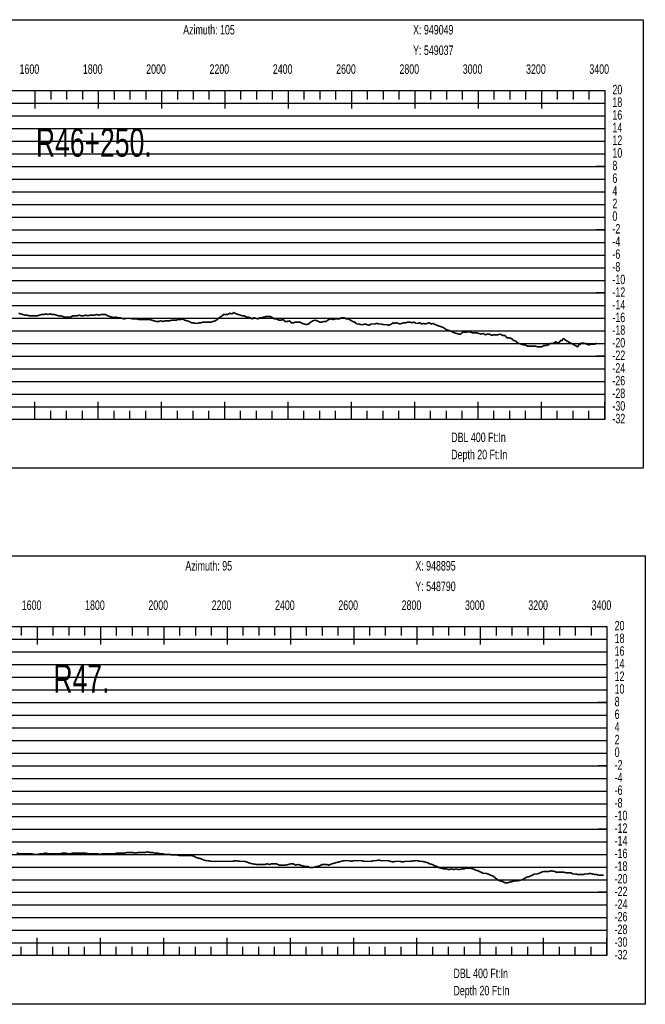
# Model space of a CAD drawing. Header units: inches. Extents: x 471865 to 538526, y 1054316 to 1102451.
# Tile 33 of 131: x 489071 to 491047, y 1070451 to 1073563. Entities that reach past the tile are written whole.
import ezdxf

# ---------------------------------------------------------------- set-up
doc = ezdxf.new("R2010")
doc.units = ezdxf.units.IN
doc.header["$MEASUREMENT"] = 0
for name, color, linetype in [('LABELS', 7, 'Continuous'), ('X_Gr1', 7, 'Continuous'), ('XSECTION', 7, 'Continuous')]:
    doc.layers.add(name, color=color, linetype=linetype)
doc.styles.get("Standard").update_dxf_attribs({"font": 'arial.ttf'})

msp = doc.modelspace()

# ---------------------------------------------------------------- linework, layer by layer
at = {"layer": 'X_Gr1', "color": 6, "linetype": 'Continuous', "lineweight": 18, "true_color": 0xff00ff, "transparency": 33554687, "const_width": 5}
for points in [[(489067.4, 1072635.5), (489074.1, 1072633.5), (489080.8, 1072631.5), (489087.6, 1072629.5), (489094.3, 1072629.5), (489100.8, 1072627.5), (489107.2, 1072627.5), (489113.6, 1072627.5), (489120, 1072627.5), (489126.5, 1072627.5), (489133.1, 1072629.5), (489139.7, 1072631.5), (489146.3, 1072631.5), (489153.2, 1072633.5), (489159.9, 1072631.5), (489166.8, 1072633.5), (489173.6, 1072631.5), (489180.1, 1072631.5), (489186.7, 1072629.5), (489193.2, 1072627.5), (489199.6, 1072627.5), (489205.9, 1072625.5), (489212.2, 1072623.5), (489218.7, 1072623.5), (489225.2, 1072623.5), (489231.8, 1072623.5), (489238.4, 1072627.5), (489245.2, 1072627.5), (489252, 1072627.5), (489258.7, 1072629.5), (489265.4, 1072627.5), (489272.2, 1072627.5), (489279, 1072629.5), (489286, 1072627.5), (489292.9, 1072629.5), (489300, 1072629.5), (489307.1, 1072629.5), (489314, 1072631.5), (489320.9, 1072629.5), (489327.8, 1072631.5), (489334.9, 1072631.5), (489341.9, 1072631.5), (489348.4, 1072627.5), (489354.9, 1072625.5), (489361.2, 1072623.5), (489367.6, 1072621.5), (489374.1, 1072623.5), (489380.5, 1072621.5), (489387.2, 1072621.5), (489393.8, 1072619.5), (489400.6, 1072617.5), (489407.2, 1072619.5), (489413.8, 1072619.5), (489420.6, 1072619.5), (489427.5, 1072617.5), (489434.3, 1072617.5), (489441, 1072617.5), (489447.5, 1072615.5), (489454.3, 1072615.5), (489461, 1072615.5), (489467.7, 1072615.5), (489474.6, 1072615.5), (489481.5, 1072615.5), (489488.5, 1072613.5), (489495.4, 1072611.5), (489502.3, 1072609.5), (489509.3, 1072609.5), (489516.2, 1072611.5), (489523.2, 1072609.5), (489530.1, 1072611.5), (489537.1, 1072611.5), (489544, 1072611.5), (489550.8, 1072613.5), (489557.6, 1072613.5), (489564.4, 1072613.5), (489571.4, 1072615.5), (489578.4, 1072615.5), (489585.3, 1072617.5), (489592.4, 1072613.5), (489599.5, 1072611.5), (489606.5, 1072609.5), (489613.1, 1072605.5), (489619.5, 1072605.5), (489625.9, 1072603.5), (489632.2, 1072603.5), (489638, 1072605.5), (489644.1, 1072605.5), (489650.3, 1072607.5), (489656.8, 1072607.5), (489663, 1072607.5), (489669.3, 1072607.5), (489675.5, 1072607.5), (489681.7, 1072609.5), (489688.2, 1072611.5), (489694.6, 1072615.5), (489701.1, 1072621.5), (489707.7, 1072625.5), (489714.4, 1072631.5), (489721.1, 1072631.5), (489727.7, 1072631.5), (489734.4, 1072635.5), (489741.1, 1072633.5), (489747.7, 1072637.5), (489754.6, 1072633.5), (489761.2, 1072631.5), (489767.6, 1072629.5), (489774.1, 1072627.5), (489780.2, 1072627.5), (489786.5, 1072623.5), (489792.7, 1072623.5), (489798.8, 1072621.5), (489804.8, 1072617.5), (489811, 1072621.5), (489817.2, 1072619.5), (489823.2, 1072617.5), (489829.6, 1072621.5), (489836.3, 1072621.5), (489842.8, 1072623.5), (489849.5, 1072625.5), (489856, 1072625.5), (489862.5, 1072625.5), (489869.2, 1072621.5), (489875.9, 1072617.5), (489882.5, 1072617.5), (489889.1, 1072613.5), (489895.8, 1072613.5), (489902.8, 1072615.5), (489909.5, 1072609.5), (489916.1, 1072609.5), (489922.6, 1072611.5), (489929.1, 1072605.5), (489935.7, 1072605.5), (489942.2, 1072607.5), (489949, 1072607.5), (489956.1, 1072607.5), (489963, 1072603.5), (489969.7, 1072601.5), (489976.4, 1072599.5), (489983.3, 1072601.5), (489990.1, 1072607.5), (489997, 1072611.5), (490003.9, 1072613.5), (490011, 1072611.5), (490018, 1072607.5), (490024.9, 1072607.5), (490032, 1072609.5), (490039.1, 1072609.5), (490046.1, 1072615.5), (490053.4, 1072617.5), (490060.3, 1072615.5), (490067.1, 1072617.5), (490074, 1072617.5), (490081, 1072617.5), (490088.1, 1072621.5), (490095.2, 1072621.5), (490102.1, 1072617.5), (490108.9, 1072617.5), (490115.9, 1072613.5), (490122.8, 1072609.5), (490129.3, 1072607.5), (490135.6, 1072601.5), (490141.9, 1072601.5), (490148.2, 1072599.5), (490154.5, 1072599.5), (490162.3, 1072601.5), (490167.5, 1072599.5), (490174.6, 1072597.5), (490180.9, 1072601.5), (490186.3, 1072601.5), (490193.1, 1072601.5), (490199.3, 1072603.5), (490205.1, 1072601.5), (490212.8, 1072601.5), (490218.9, 1072599.5), (490223.5, 1072599.5), (490230.1, 1072599.5), (490235.9, 1072597.5), (490242.1, 1072599.5), (490250.6, 1072605.5), (490253.9, 1072603.5), (490260, 1072605.5), (490266.1, 1072603.5), (490272.1, 1072601.5), (490278.1, 1072603.5), (490284.4, 1072605.5), (490290.7, 1072605.5), (490297, 1072607.5), (490303.4, 1072607.5), (490309.9, 1072605.5), (490316.3, 1072607.5), (490322.5, 1072603.5), (490328.4, 1072603.5), (490334.2, 1072605.5), (490340.3, 1072601.5), (490346.3, 1072603.5), (490352.2, 1072601.5), (490358.2, 1072603.5), (490364.3, 1072605.5), (490370.6, 1072601.5), (490376.7, 1072603.5), (490382.8, 1072599.5), (490388.8, 1072597.5), (490394.7, 1072595.5), (490400.5, 1072593.5), (490406.7, 1072591.5), (490412.9, 1072587.5), (490419, 1072583.5), (490425.3, 1072581.5), (490431.7, 1072579.5), (490438.1, 1072575.5), (490444.5, 1072573.5), (490451.1, 1072571.5), (490457.4, 1072569.5), (490463.6, 1072569.5), (490469.9, 1072575.5), (490476, 1072575.5), (490482.2, 1072575.5), (490488.7, 1072577.5), (490495.1, 1072575.5), (490501.6, 1072573.5), (490508.3, 1072573.5), (490515, 1072573.5), (490521.4, 1072571.5), (490527.8, 1072569.5), (490534.7, 1072571.5), (490541.4, 1072567.5), (490548, 1072569.5), (490554.7, 1072569.5), (490561.4, 1072565.5), (490568.2, 1072567.5), (490574.9, 1072567.5), (490581.8, 1072567.5), (490588.8, 1072569.5), (490595.8, 1072565.5), (490602.9, 1072565.5), (490610.1, 1072557.5), (490617.2, 1072557.5), (490624.2, 1072555.5), (490631, 1072549.5), (490637.5, 1072547.5), (490643.5, 1072541.5), (490649.4, 1072539.5), (490655.5, 1072537.5), (490661.7, 1072535.5), (490667.9, 1072535.5), (490674.1, 1072531.5), (490680.3, 1072531.5), (490686.6, 1072531.5), (490693.1, 1072531.5), (490699.7, 1072531.5), (490706.4, 1072529.5), (490713, 1072529.5), (490719.7, 1072529.5), (490726.6, 1072533.5), (490733.3, 1072533.5), (490740, 1072535.5), (490746.6, 1072539.5), (490752.9, 1072539.5), (490758.7, 1072541.5), (490764.3, 1072545.5), (490769.9, 1072541.5), (490774.9, 1072543.5), (490779.8, 1072549.5), (490784.2, 1072549.5), (490788.2, 1072555.5), (490792.1, 1072553.5), (490796, 1072549.5), (490799.7, 1072547.5), (490833.3, 1072529.5), (490836.2, 1072533.5), (490839.1, 1072537.5), (490841.8, 1072537.5), (490844.6, 1072541.5), (490847.4, 1072539.5), (490850.2, 1072541.5), (490852.9, 1072539.5), (490855.6, 1072539.5), (490858.4, 1072539.5), (490861.2, 1072537.5), (490864.2, 1072537.5), (490867, 1072535.5), (490869.7, 1072535.5), (490872.6, 1072537.5), (490875.6, 1072537.5), (490878.5, 1072537.5), (490881.5, 1072537.5), (490884.6, 1072537.5), (490887.3, 1072537.5), (490889.9, 1072539.5), (490892.9, 1072539.5)], [(489061, 1070928.9), (489069.2, 1070926.9), (489076.8, 1070926.9), (489083.7, 1070926.9), (489090.7, 1070926.9), (489098.8, 1070926.9), (489107.5, 1070926.9), (489115.6, 1070924.9), (489122.6, 1070924.9), (489129.1, 1070924.9), (489136.2, 1070926.9), (489144, 1070926.9), (489151.9, 1070928.9), (489159.8, 1070926.9), (489167.4, 1070926.9), (489175, 1070926.9), (489182.8, 1070926.9), (489190.9, 1070926.9), (489198.8, 1070926.9), (489206.8, 1070928.9), (489215.3, 1070928.9), (489223.4, 1070926.9), (489231, 1070926.9), (489238.3, 1070928.9), (489245.9, 1070928.9), (489254.3, 1070928.9), (489262.8, 1070928.9), (489271, 1070928.9), (489278.7, 1070928.9), (489286.1, 1070926.9), (489293.5, 1070926.9), (489300.9, 1070926.9), (489308.5, 1070926.9), (489317, 1070926.9), (489325.5, 1070924.9), (489333, 1070926.9), (489339.6, 1070926.9), (489346.5, 1070926.9), (489354.1, 1070926.9), (489362.1, 1070926.9), (489370.3, 1070926.9), (489378.3, 1070928.9), (489386.4, 1070928.9), (489394.3, 1070928.9), (489402.1, 1070928.9), (489410.1, 1070930.9), (489418.3, 1070930.9), (489427, 1070930.9), (489435.2, 1070928.9), (489446.5, 1070930.9), (489450.6, 1070930.9), (489458.8, 1070930.9), (489466.8, 1070930.9), (489474.3, 1070932.9), (489481.8, 1070930.9), (489489.8, 1070930.9), (489497.9, 1070928.9), (489506, 1070928.9), (489513.8, 1070926.9), (489521.5, 1070926.9), (489529, 1070924.9), (489536.2, 1070924.9), (489543.9, 1070924.9), (489551.9, 1070922.9), (489560.3, 1070922.9), (489568.7, 1070922.9), (489576.2, 1070920.9), (489583.1, 1070920.9), (489590.2, 1070920.9), (489598.2, 1070920.9), (489606.6, 1070920.9), (489614.4, 1070920.9), (489621.6, 1070918.9), (489628.4, 1070914.9), (489635.8, 1070912.9), (489643.9, 1070910.9), (489652.2, 1070906.9), (489659.9, 1070904.9), (489666.8, 1070904.9), (489673.6, 1070902.9), (489681, 1070902.9), (489689, 1070902.9), (489697.3, 1070902.9), (489705, 1070902.9), (489712.1, 1070902.9), (489719, 1070902.9), (489726.6, 1070902.9), (489734.8, 1070902.9), (489743.2, 1070902.9), (489751.4, 1070904.9), (489766.2, 1070902.9), (489781.3, 1070902.9), (489798.6, 1070896.9), (489806.7, 1070894.9), (489820.7, 1070892.9), (489828.2, 1070892.9), (489836.5, 1070892.9), (489844.8, 1070892.9), (489852.7, 1070894.9), (489859.7, 1070892.9), (489866.4, 1070894.9), (489873.8, 1070894.9), (489881.9, 1070894.9), (489889.9, 1070890.9), (489897.3, 1070890.9), (489904.4, 1070890.9), (489911.5, 1070890.9), (489918.8, 1070892.9), (489926.8, 1070894.9), (489934.8, 1070894.9), (489942.2, 1070890.9), (489949.3, 1070892.9), (489956.5, 1070890.9), (489972.1, 1070886.9), (489980.2, 1070886.9), (489987.9, 1070882.9), (489994.7, 1070882.9), (490018.7, 1070888.9), (490026, 1070892.9), (490032.8, 1070892.9), (490040.4, 1070892.9), (490048.3, 1070890.9), (490056.1, 1070894.9), (490078.9, 1070900.9), (490086.4, 1070902.9), (490094.4, 1070904.9), (490103, 1070904.9), (490111.1, 1070904.9), (490118.7, 1070902.9), (490125.8, 1070904.9), (490133.1, 1070904.9), (490141.3, 1070904.9), (490150.2, 1070904.9), (490158.8, 1070902.9), (490166.2, 1070902.9), (490173.1, 1070902.9), (490180.8, 1070902.9), (490188.9, 1070904.9), (490196.8, 1070904.9), (490204.4, 1070906.9), (490211.8, 1070904.9), (490219.4, 1070904.9), (490226.9, 1070904.9), (490234.3, 1070904.9), (490242, 1070902.9), (490249.5, 1070900.9), (490256.7, 1070902.9), (490264.1, 1070902.9), (490272.1, 1070902.9), (490280, 1070900.9), (490287.6, 1070902.9), (490295.4, 1070902.9), (490303.5, 1070902.9), (490320.2, 1070904.9), (490327.9, 1070904.9), (490334.9, 1070902.9), (490342, 1070902.9), (490349.9, 1070900.9), (490358.2, 1070898.9), (490366.1, 1070894.9), (490373.8, 1070892.9), (490381.2, 1070888.9), (490388.4, 1070886.9), (490395.4, 1070882.9), (490402.6, 1070880.9), (490410.3, 1070878.9), (490418.2, 1070878.9), (490426.1, 1070876.9), (490433.9, 1070878.9), (490441.6, 1070876.9), (490449.4, 1070878.9), (490457.1, 1070876.9), (490469, 1070878.9), (490473, 1070878.9), (490480.7, 1070880.9), (490488.3, 1070880.9), (490495.7, 1070880.9), (490503.5, 1070878.9), (490511.5, 1070874.9), (490519.1, 1070872.9), (490526.8, 1070868.9), (490534.8, 1070864.9), (490543.1, 1070864.9), (490551, 1070862.9), (490558.1, 1070858.9), (490565.2, 1070856.9), (490572.4, 1070850.9), (490580.2, 1070844.9), (490588.3, 1070840.9), (490596.3, 1070838.9), (490604, 1070834.9), (490611, 1070834.9), (490618, 1070836.9), (490625.7, 1070838.9), (490634.1, 1070840.9), (490642.9, 1070840.9), (490651.1, 1070842.9), (490658.5, 1070844.9), (490665.4, 1070848.9), (490672.8, 1070852.9), (490680.9, 1070854.9), (490689, 1070858.9), (490696.6, 1070862.9), (490704.1, 1070862.9), (490711.6, 1070864.9), (490719.3, 1070868.9), (490726.9, 1070870.9), (490734.7, 1070870.9), (490742.4, 1070870.9), (490749.8, 1070872.9), (490760.8, 1070870.9), (490764.7, 1070868.9), (490772.6, 1070868.9), (490780.6, 1070868.9), (490788.4, 1070868.9), (490796.2, 1070866.9), (490803.8, 1070866.9), (490811.2, 1070866.9), (490818.7, 1070862.9), (490826.6, 1070862.9), (490834.7, 1070860.9), (490842.4, 1070860.9), (490849.7, 1070860.9), (490856.8, 1070862.9), (490864.3, 1070862.9), (490872.7, 1070864.9), (490880.7, 1070862.9), (490887.6, 1070860.9), (490894, 1070860.9), (490901.1, 1070858.9), (490908.8, 1070858.9), (490915.9, 1070858.9)]]:
    msp.add_lwpolyline(points, dxfattribs=at)
at = {"layer": 'XSECTION', "color": 18, "linetype": 'Continuous', "true_color": 0x000000}
for points in [[(487397.5, 1073563.5), (491039.9, 1073563.5), (491039.9, 1072145.5), (487397.5, 1072145.5), (487397.5, 1073563.5)], [(487518.7, 1073339.5), (490918.7, 1073339.5), (490918.7, 1072299.5), (487518.7, 1072299.5), (487518.7, 1073339.5)], [(489118.7, 1073339.5), (489118.7, 1073283.1)], [(489118.7, 1073339.5), (489118.7, 1073311.5)], [(489168.7, 1073339.5), (489168.7, 1073311.5)], [(489218.7, 1073339.5), (489218.7, 1073311.5)], [(489268.7, 1073339.5), (489268.7, 1073311.5)], [(489318.7, 1073339.5), (489318.7, 1073283.1)], [(489318.7, 1073339.5), (489318.7, 1073311.5)], [(489368.7, 1073339.5), (489368.7, 1073311.5)], [(489418.7, 1073339.5), (489418.7, 1073311.5)], [(489468.7, 1073339.5), (489468.7, 1073311.5)], [(489518.7, 1073339.5), (489518.7, 1073283.1)], [(489518.7, 1073339.5), (489518.7, 1073311.5)], [(489568.7, 1073339.5), (489568.7, 1073311.5)], [(489618.7, 1073339.5), (489618.7, 1073311.5)], [(489668.7, 1073339.5), (489668.7, 1073311.5)], [(489718.7, 1073339.5), (489718.7, 1073283.1)], [(489718.7, 1073339.5), (489718.7, 1073311.5)], [(489768.7, 1073339.5), (489768.7, 1073311.5)], [(489818.7, 1073339.5), (489818.7, 1073311.5)], [(489868.7, 1073339.5), (489868.7, 1073311.5)], [(489918.7, 1073339.5), (489918.7, 1073283.1)], [(489918.7, 1073339.5), (489918.7, 1073311.5)], [(489968.7, 1073339.5), (489968.7, 1073311.5)], [(490018.7, 1073339.5), (490018.7, 1073311.5)], [(490068.7, 1073339.5), (490068.7, 1073311.5)], [(490118.7, 1073339.5), (490118.7, 1073283.1)], [(490118.7, 1073339.5), (490118.7, 1073311.5)], [(490168.7, 1073339.5), (490168.7, 1073311.5)], [(490218.7, 1073339.5), (490218.7, 1073311.5)], [(490268.7, 1073339.5), (490268.7, 1073311.5)], [(490318.7, 1073339.5), (490318.7, 1073283.1)], [(490318.7, 1073339.5), (490318.7, 1073311.5)], [(490368.7, 1073339.5), (490368.7, 1073311.5)], [(490418.7, 1073339.5), (490418.7, 1073311.5)], [(490468.7, 1073339.5), (490468.7, 1073311.5)], [(490518.7, 1073339.5), (490518.7, 1073283.1)], [(490518.7, 1073339.5), (490518.7, 1073311.5)], [(490568.7, 1073339.5), (490568.7, 1073311.5)], [(490618.7, 1073339.5), (490618.7, 1073311.5)], [(490668.7, 1073339.5), (490668.7, 1073311.5)], [(490718.7, 1073339.5), (490718.7, 1073283.1)], [(490718.7, 1073339.5), (490718.7, 1073311.5)], [(490768.7, 1073339.5), (490768.7, 1073311.5)], [(490818.7, 1073339.5), (490818.7, 1073311.5)], [(490868.7, 1073339.5), (490868.7, 1073311.5)], [(490918.7, 1073339.5), (490918.7, 1073283.1)], [(490918.7, 1073339.5), (490918.7, 1073311.5)], [(490918.7, 1073099.5), (490890.7, 1073099.5)], [(490918.7, 1072899.5), (490890.7, 1072899.5)], [(490918.7, 1072699.5), (490890.7, 1072699.5)], [(490918.7, 1072499.5), (490890.7, 1072499.5)], [(489118.7, 1072299.5), (489118.7, 1072355.9)], [(489318.7, 1072299.5), (489318.7, 1072355.9)], [(489518.7, 1072299.5), (489518.7, 1072355.9)], [(489718.7, 1072299.5), (489718.7, 1072355.9)], [(489918.7, 1072299.5), (489918.7, 1072355.9)], [(490118.7, 1072299.5), (490118.7, 1072355.9)], [(490318.7, 1072299.5), (490318.7, 1072355.9)], [(490518.7, 1072299.5), (490518.7, 1072355.9)], [(490718.7, 1072299.5), (490718.7, 1072355.9)], [(490918.7, 1072299.5), (490918.7, 1072355.9)], [(489118.7, 1072299.5), (489118.7, 1072327.5)], [(489168.7, 1072299.5), (489168.7, 1072327.5)], [(489218.7, 1072299.5), (489218.7, 1072327.5)], [(489268.7, 1072299.5), (489268.7, 1072327.5)], [(489318.7, 1072299.5), (489318.7, 1072327.5)], [(489368.7, 1072299.5), (489368.7, 1072327.5)], [(489418.7, 1072299.5), (489418.7, 1072327.5)], [(489468.7, 1072299.5), (489468.7, 1072327.5)], [(489518.7, 1072299.5), (489518.7, 1072327.5)], [(489568.7, 1072299.5), (489568.7, 1072327.5)], [(489618.7, 1072299.5), (489618.7, 1072327.5)], [(489668.7, 1072299.5), (489668.7, 1072327.5)], [(489718.7, 1072299.5), (489718.7, 1072327.5)], [(489768.7, 1072299.5), (489768.7, 1072327.5)], [(489818.7, 1072299.5), (489818.7, 1072327.5)], [(489868.7, 1072299.5), (489868.7, 1072327.5)], [(489918.7, 1072299.5), (489918.7, 1072327.5)], [(489968.7, 1072299.5), (489968.7, 1072327.5)], [(490018.7, 1072299.5), (490018.7, 1072327.5)], [(490068.7, 1072299.5), (490068.7, 1072327.5)], [(490118.7, 1072299.5), (490118.7, 1072327.5)], [(490168.7, 1072299.5), (490168.7, 1072327.5)], [(490218.7, 1072299.5), (490218.7, 1072327.5)], [(490268.7, 1072299.5), (490268.7, 1072327.5)], [(490318.7, 1072299.5), (490318.7, 1072327.5)], [(490368.7, 1072299.5), (490368.7, 1072327.5)], [(490418.7, 1072299.5), (490418.7, 1072327.5)], [(490468.7, 1072299.5), (490468.7, 1072327.5)], [(490518.7, 1072299.5), (490518.7, 1072327.5)], [(490568.7, 1072299.5), (490568.7, 1072327.5)], [(490618.7, 1072299.5), (490618.7, 1072327.5)], [(490668.7, 1072299.5), (490668.7, 1072327.5)], [(490718.7, 1072299.5), (490718.7, 1072327.5)], [(490768.7, 1072299.5), (490768.7, 1072327.5)], [(490818.7, 1072299.5), (490818.7, 1072327.5)], [(490868.7, 1072299.5), (490868.7, 1072327.5)], [(490918.7, 1072299.5), (490918.7, 1072327.5)], [(487404.5, 1071868.9), (491046.9, 1071868.9), (491046.9, 1070450.9), (487404.5, 1070450.9), (487404.5, 1071868.9)], [(487525.7, 1071644.9), (490925.7, 1071644.9), (490925.7, 1070604.9), (487525.7, 1070604.9), (487525.7, 1071644.9)], [(489075.7, 1071644.9), (489075.7, 1071616.9)], [(489125.7, 1071644.9), (489125.7, 1071588.5)], [(489125.7, 1071644.9), (489125.7, 1071616.9)], [(489175.7, 1071644.9), (489175.7, 1071616.9)], [(489225.7, 1071644.9), (489225.7, 1071616.9)], [(489275.7, 1071644.9), (489275.7, 1071616.9)], [(489325.7, 1071644.9), (489325.7, 1071588.5)], [(489325.7, 1071644.9), (489325.7, 1071616.9)], [(489375.7, 1071644.9), (489375.7, 1071616.9)], [(489425.7, 1071644.9), (489425.7, 1071616.9)], [(489475.7, 1071644.9), (489475.7, 1071616.9)], [(489525.7, 1071644.9), (489525.7, 1071588.5)], [(489525.7, 1071644.9), (489525.7, 1071616.9)], [(489575.7, 1071644.9), (489575.7, 1071616.9)], [(489625.7, 1071644.9), (489625.7, 1071616.9)], [(489675.7, 1071644.9), (489675.7, 1071616.9)], [(489725.7, 1071644.9), (489725.7, 1071588.5)], [(489725.7, 1071644.9), (489725.7, 1071616.9)], [(489775.7, 1071644.9), (489775.7, 1071616.9)], [(489825.7, 1071644.9), (489825.7, 1071616.9)], [(489875.7, 1071644.9), (489875.7, 1071616.9)], [(489925.7, 1071644.9), (489925.7, 1071588.5)], [(489925.7, 1071644.9), (489925.7, 1071616.9)], [(489975.7, 1071644.9), (489975.7, 1071616.9)], [(490025.7, 1071644.9), (490025.7, 1071616.9)], [(490075.7, 1071644.9), (490075.7, 1071616.9)], [(490125.7, 1071644.9), (490125.7, 1071588.5)], [(490125.7, 1071644.9), (490125.7, 1071616.9)], [(490175.7, 1071644.9), (490175.7, 1071616.9)], [(490225.7, 1071644.9), (490225.7, 1071616.9)], [(490275.7, 1071644.9), (490275.7, 1071616.9)], [(490325.7, 1071644.9), (490325.7, 1071588.5)], [(490325.7, 1071644.9), (490325.7, 1071616.9)], [(490375.7, 1071644.9), (490375.7, 1071616.9)], [(490425.7, 1071644.9), (490425.7, 1071616.9)], [(490475.7, 1071644.9), (490475.7, 1071616.9)], [(490525.7, 1071644.9), (490525.7, 1071588.5)], [(490525.7, 1071644.9), (490525.7, 1071616.9)], [(490575.7, 1071644.9), (490575.7, 1071616.9)], [(490625.7, 1071644.9), (490625.7, 1071616.9)], [(490675.7, 1071644.9), (490675.7, 1071616.9)], [(490725.7, 1071644.9), (490725.7, 1071588.5)], [(490725.7, 1071644.9), (490725.7, 1071616.9)], [(490775.7, 1071644.9), (490775.7, 1071616.9)], [(490825.7, 1071644.9), (490825.7, 1071616.9)], [(490875.7, 1071644.9), (490875.7, 1071616.9)], [(490925.7, 1071644.9), (490925.7, 1071588.5)], [(490925.7, 1071644.9), (490925.7, 1071616.9)], [(490925.7, 1071404.9), (490897.7, 1071404.9)], [(490925.7, 1071204.9), (490897.7, 1071204.9)], [(490925.7, 1071004.9), (490897.7, 1071004.9)], [(490925.7, 1070804.9), (490897.7, 1070804.9)], [(489125.7, 1070604.9), (489125.7, 1070661.3)], [(489325.7, 1070604.9), (489325.7, 1070661.3)], [(489525.7, 1070604.9), (489525.7, 1070661.3)], [(489725.7, 1070604.9), (489725.7, 1070661.3)], [(489925.7, 1070604.9), (489925.7, 1070661.3)], [(490125.7, 1070604.9), (490125.7, 1070661.3)], [(490325.7, 1070604.9), (490325.7, 1070661.3)], [(490525.7, 1070604.9), (490525.7, 1070661.3)], [(490725.7, 1070604.9), (490725.7, 1070661.3)], [(490925.7, 1070604.9), (490925.7, 1070661.3)], [(489075.7, 1070604.9), (489075.7, 1070632.9)], [(489125.7, 1070604.9), (489125.7, 1070632.9)], [(489175.7, 1070604.9), (489175.7, 1070632.9)], [(489225.7, 1070604.9), (489225.7, 1070632.9)], [(489275.7, 1070604.9), (489275.7, 1070632.9)], [(489325.7, 1070604.9), (489325.7, 1070632.9)], [(489375.7, 1070604.9), (489375.7, 1070632.9)], [(489425.7, 1070604.9), (489425.7, 1070632.9)], [(489475.7, 1070604.9), (489475.7, 1070632.9)], [(489525.7, 1070604.9), (489525.7, 1070632.9)], [(489575.7, 1070604.9), (489575.7, 1070632.9)], [(489625.7, 1070604.9), (489625.7, 1070632.9)], [(489675.7, 1070604.9), (489675.7, 1070632.9)], [(489725.7, 1070604.9), (489725.7, 1070632.9)], [(489775.7, 1070604.9), (489775.7, 1070632.9)], [(489825.7, 1070604.9), (489825.7, 1070632.9)], [(489875.7, 1070604.9), (489875.7, 1070632.9)], [(489925.7, 1070604.9), (489925.7, 1070632.9)], [(489975.7, 1070604.9), (489975.7, 1070632.9)], [(490025.7, 1070604.9), (490025.7, 1070632.9)], [(490075.7, 1070604.9), (490075.7, 1070632.9)], [(490125.7, 1070604.9), (490125.7, 1070632.9)], [(490175.7, 1070604.9), (490175.7, 1070632.9)], [(490225.7, 1070604.9), (490225.7, 1070632.9)], [(490275.7, 1070604.9), (490275.7, 1070632.9)], [(490325.7, 1070604.9), (490325.7, 1070632.9)], [(490375.7, 1070604.9), (490375.7, 1070632.9)], [(490425.7, 1070604.9), (490425.7, 1070632.9)], [(490475.7, 1070604.9), (490475.7, 1070632.9)], [(490525.7, 1070604.9), (490525.7, 1070632.9)], [(490575.7, 1070604.9), (490575.7, 1070632.9)], [(490625.7, 1070604.9), (490625.7, 1070632.9)], [(490675.7, 1070604.9), (490675.7, 1070632.9)], [(490725.7, 1070604.9), (490725.7, 1070632.9)], [(490775.7, 1070604.9), (490775.7, 1070632.9)], [(490825.7, 1070604.9), (490825.7, 1070632.9)], [(490875.7, 1070604.9), (490875.7, 1070632.9)], [(490925.7, 1070604.9), (490925.7, 1070632.9)]]:
    msp.add_lwpolyline(points, dxfattribs=at)
at = {"layer": 'XSECTION', "color": 18, "true_color": 0x000000}
for points in [[(487518.7, 1073299.5), (490918.7, 1073299.5)], [(487518.7, 1073259.5), (490918.7, 1073259.5)], [(487518.7, 1073219.5), (490918.7, 1073219.5)], [(487518.7, 1073179.5), (490918.7, 1073179.5)], [(487518.7, 1073139.5), (490918.7, 1073139.5)], [(487518.7, 1073099.5), (490918.7, 1073099.5)], [(487518.7, 1073059.5), (490918.7, 1073059.5)], [(487518.7, 1073019.5), (490918.7, 1073019.5)], [(487518.7, 1072979.5), (490918.7, 1072979.5)], [(487518.7, 1072939.5), (490918.7, 1072939.5)], [(487518.7, 1072899.5), (490918.7, 1072899.5)], [(487518.7, 1072859.5), (490918.7, 1072859.5)], [(487518.7, 1072819.5), (490918.7, 1072819.5)], [(487518.7, 1072779.5), (490918.7, 1072779.5)], [(487518.7, 1072739.5), (490918.7, 1072739.5)], [(487518.7, 1072699.5), (490918.7, 1072699.5)], [(487518.7, 1072659.5), (490918.7, 1072659.5)], [(487518.7, 1072619.5), (490918.7, 1072619.5)], [(487518.7, 1072579.5), (490918.7, 1072579.5)], [(487518.7, 1072539.5), (490918.7, 1072539.5)], [(487518.7, 1072499.5), (490918.7, 1072499.5)], [(487518.7, 1072459.5), (490918.7, 1072459.5)], [(487518.7, 1072419.5), (490918.7, 1072419.5)], [(487518.7, 1072379.5), (490918.7, 1072379.5)], [(487518.7, 1072339.5), (490918.7, 1072339.5)], [(487525.7, 1071604.9), (490925.7, 1071604.9)], [(487525.7, 1071564.9), (490925.7, 1071564.9)], [(487525.7, 1071524.9), (490925.7, 1071524.9)], [(487525.7, 1071484.9), (490925.7, 1071484.9)], [(487525.7, 1071444.9), (490925.7, 1071444.9)], [(487525.7, 1071404.9), (490925.7, 1071404.9)], [(487525.7, 1071364.9), (490925.7, 1071364.9)], [(487525.7, 1071324.9), (490925.7, 1071324.9)], [(487525.7, 1071284.9), (490925.7, 1071284.9)], [(487525.7, 1071244.9), (490925.7, 1071244.9)], [(487525.7, 1071204.9), (490925.7, 1071204.9)], [(487525.7, 1071164.9), (490925.7, 1071164.9)], [(487525.7, 1071124.9), (490925.7, 1071124.9)], [(487525.7, 1071084.9), (490925.7, 1071084.9)], [(487525.7, 1071044.9), (490925.7, 1071044.9)], [(487525.7, 1071004.9), (490925.7, 1071004.9)], [(487525.7, 1070964.9), (490925.7, 1070964.9)], [(487525.7, 1070924.9), (490925.7, 1070924.9)], [(487525.7, 1070884.9), (490925.7, 1070884.9)], [(487525.7, 1070844.9), (490925.7, 1070844.9)], [(487525.7, 1070804.9), (490925.7, 1070804.9)], [(487525.7, 1070764.9), (490925.7, 1070764.9)], [(487525.7, 1070724.9), (490925.7, 1070724.9)], [(487525.7, 1070684.9), (490925.7, 1070684.9)], [(487525.7, 1070644.9), (490925.7, 1070644.9)]]:
    msp.add_lwpolyline(points, dxfattribs=at)

# ---------------------------------------------------------------- texts
at = {"layer": 'LABELS', "color": 18, "true_color": 0x000000, "width": 0.666667}
for s, height, p in [('Azimuth: 105', 30, (489587.1, 1073516.7)), ('X: 949049', 30, (490313.5, 1073516.7)), ('Y: 549037', 30, (490313.5, 1073451.9)), ('1600', 30, (489070.3, 1073392.3)), ('1800', 30, (489270.3, 1073392.3)), ('2000', 30, (489470.3, 1073392.3)), ('2200', 30, (489670.3, 1073392.3)), ('2400', 30, (489870.3, 1073392.3)), ('2600', 30, (490070.3, 1073392.3)), ('2800', 30, (490270.3, 1073392.3)), ('3000', 30, (490470.3, 1073392.3)), ('3200', 30, (490670.3, 1073392.3)), ('3400', 30, (490870.3, 1073392.3)), ('20', 30, (490943.1, 1073327.5)), ('18', 30, (490943.1, 1073287.5)), ('16', 30, (490943.1, 1073247.5)), ('14', 30, (490943.1, 1073207.5)), ('R46+250.', 90, (489121.9, 1073130.3)), ('12', 30, (490943.1, 1073167.5)), ('10', 30, (490943.1, 1073127.5)), ('8', 30, (490943.1, 1073087.5)), ('6', 30, (490943.1, 1073047.5)), ('4', 30, (490943.1, 1073007.5)), ('2', 30, (490943.1, 1072967.5)), ('0', 30, (490943.1, 1072927.5)), ('-2', 30, (490943.1, 1072887.5)), ('-4', 30, (490943.1, 1072847.5)), ('-6', 30, (490943.1, 1072807.5)), ('-8', 30, (490943.1, 1072767.5)), ('-10', 30, (490943.1, 1072727.5)), ('-12', 30, (490943.1, 1072687.5)), ('-14', 30, (490943.1, 1072647.5)), ('-16', 30, (490943.1, 1072607.5)), ('-18', 30, (490943.1, 1072567.5)), ('-20', 30, (490943.1, 1072527.5)), ('-22', 30, (490943.1, 1072487.5)), ('-24', 30, (490943.1, 1072447.5)), ('-26', 30, (490943.1, 1072407.5)), ('-28', 30, (490943.1, 1072367.5)), ('-30', 30, (490943.1, 1072327.5)), ('-32', 30, (490943.1, 1072287.5)), ('DBL 400 Ft:In', 30, (490433.9, 1072228.3)), ('Depth 20 Ft:In', 30, (490433.9, 1072173.9)), ('Azimuth: 95', 30, (489594.1, 1071822.1)), ('X: 948895', 30, (490320.5, 1071822.1)), ('Y: 548790', 30, (490320.5, 1071757.3)), ('1600', 30, (489077.3, 1071697.7)), ('1800', 30, (489277.3, 1071697.7)), ('2000', 30, (489477.3, 1071697.7)), ('2200', 30, (489677.3, 1071697.7)), ('2400', 30, (489877.3, 1071697.7)), ('2600', 30, (490077.3, 1071697.7)), ('2800', 30, (490277.3, 1071697.7)), ('3000', 30, (490477.3, 1071697.7)), ('3200', 30, (490677.3, 1071697.7)), ('3400', 30, (490877.3, 1071697.7)), ('20', 30, (490950.1, 1071632.9)), ('18', 30, (490950.1, 1071592.9)), ('16', 30, (490950.1, 1071552.9)), ('R47.', 90, (489177.3, 1071435.7)), ('14', 30, (490950.1, 1071512.9)), ('12', 30, (490950.1, 1071472.9)), ('10', 30, (490950.1, 1071432.9)), ('8', 30, (490950.1, 1071392.9)), ('6', 30, (490950.1, 1071352.9)), ('4', 30, (490950.1, 1071312.9)), ('2', 30, (490950.1, 1071272.9)), ('0', 30, (490950.1, 1071232.9)), ('-2', 30, (490950.1, 1071192.9)), ('-4', 30, (490950.1, 1071152.9)), ('-6', 30, (490950.1, 1071112.9)), ('-8', 30, (490950.1, 1071072.9)), ('-10', 30, (490950.1, 1071032.9)), ('-12', 30, (490950.1, 1070992.9)), ('-14', 30, (490950.1, 1070952.9)), ('-16', 30, (490950.1, 1070912.9)), ('-18', 30, (490950.1, 1070872.9)), ('-20', 30, (490950.1, 1070832.9)), ('-22', 30, (490950.1, 1070792.9)), ('-24', 30, (490950.1, 1070752.9)), ('-26', 30, (490950.1, 1070712.9)), ('-28', 30, (490950.1, 1070672.9)), ('-30', 30, (490950.1, 1070632.9)), ('-32', 30, (490950.1, 1070592.9)), ('DBL 400 Ft:In', 30, (490440.9, 1070533.7)), ('Depth 20 Ft:In', 30, (490440.9, 1070479.3))]:
    msp.add_text(s, height=height, dxfattribs=at).set_placement(p)

doc.saveas('drawing.dxf')
